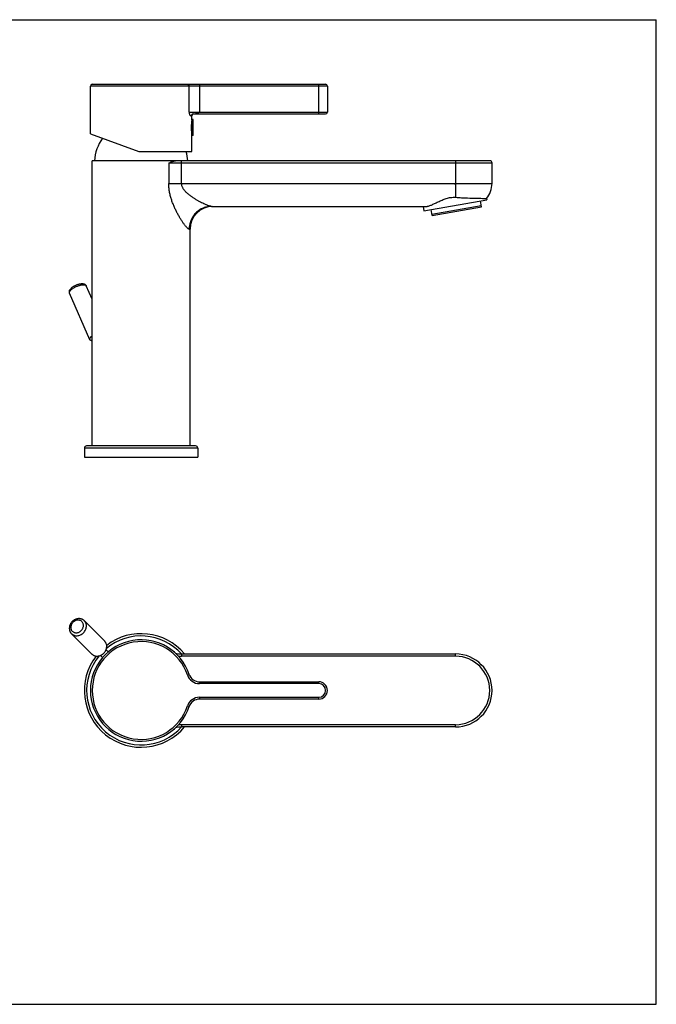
# Model space of a CAD drawing. Header units: millimetres. Extents: x 0 to 559, y 0 to 432.
# Tile 4 of 4: x 279 to 559, y 0 to 432. Entities that reach past the tile are written whole.
import ezdxf

# ---------------------------------------------------------------- set-up
doc = ezdxf.new("R2010")
doc.units = ezdxf.units.MM
doc.header["$LTSCALE"] = 30.734
doc.layers.get('0').update_dxf_attribs({"linetype": 'CONTINUOUS'})

msp = doc.modelspace()

# ---------------------------------------------------------------- linework, layer by layer
at = {"color": 7, "linetype": 'CONTINUOUS'}
for p, q in [((0, 431.8), (558.8, 431.8)), ((558.8, 0), (558.8, 431.8)), ((310.44, 381.79), (310.44, 402.67)), ((414.44, 402.67), (310.44, 402.67)), ((311.24, 403.47), (413.64, 403.47)), ((353.8, 391.27), (353.8, 402.67)), ((358.3, 403.47), (358.3, 391.27)), ((410.64, 390.47), (410.64, 403.47)), ((414.44, 402.67), (414.44, 391.27)), ((353.8, 391.27), (414.44, 391.27)), ((354.94, 389.67), (354.75, 389.67)), ((354.94, 387.82), (354.94, 389.67)), ((355.37, 390.45), (355.37, 390.45)), ((355.37, 390.45), (355.38, 390.45)), ((355.38, 390.45), (355.39, 390.45)), ((355.38, 390.45), (355.38, 390.45)), ((355.39, 390.45), (355.39, 390.45)), ((355.39, 390.45), (355.4, 390.45)), ((355.4, 390.45), (355.41, 390.46)), ((355.4, 390.45), (355.4, 390.45)), ((355.41, 390.46), (355.41, 390.46)), ((355.41, 390.46), (355.42, 390.46)), ((355.42, 390.46), (355.42, 390.46)), ((355.42, 390.46), (355.43, 390.46)), ((355.43, 390.46), (355.44, 390.46)), ((355.44, 390.46), (355.44, 390.46)), ((355.44, 390.46), (355.45, 390.46)), ((355.45, 390.46), (355.45, 390.46)), ((355.45, 390.46), (355.46, 390.46)), ((355.46, 390.46), (355.46, 390.46)), ((355.46, 390.46), (355.47, 390.46)), ((355.47, 390.46), (355.47, 390.46)), ((355.47, 390.46), (355.48, 390.46)), ((355.48, 390.46), (355.48, 390.47)), ((355.48, 390.47), (355.48, 390.47)), ((355.48, 390.47), (355.49, 390.47)), ((355.49, 390.47), (355.49, 390.47)), ((355.49, 390.47), (355.5, 390.47)), ((355.5, 390.47), (355.5, 390.47)), ((355.5, 390.47), (355.51, 390.47)), ((355.51, 390.47), (355.51, 390.47)), ((355.51, 390.47), (355.52, 390.47)), ((355.52, 390.47), (355.52, 390.47)), ((355.52, 390.47), (355.53, 390.47)), ((355.53, 390.47), (355.53, 390.47)), ((355.53, 390.47), (355.53, 390.47)), ((355.53, 390.47), (355.54, 390.47)), ((355.54, 390.47), (355.54, 390.47)), ((355.54, 390.47), (355.54, 390.47)), ((355.54, 390.47), (355.55, 390.47)), ((355.55, 390.47), (413.64, 390.47)), ((354.99, 387.82), (354.94, 387.82)), ((354.99, 387.97), (354.99, 380.97)), ((355.49, 387.97), (354.99, 387.97)), ((355.49, 380.97), (355.49, 387.97)), ((310.44, 381.79), (331.69, 373.97)), ((354.94, 373.97), (354.94, 381.12)), ((354.99, 381.12), (354.94, 381.12)), ((355.49, 380.97), (354.99, 380.97)), ((331.69, 373.97), (354.94, 373.97)), ((311.19, 244.92), (311.19, 369.92)), ((485.69, 369.92), (311.19, 369.92)), ((344.83, 368.92), (344.83, 359.92)), ((486.69, 368.92), (344.83, 368.92)), ((350.48, 359.92), (350.48, 369.92)), ((470.69, 369.92), (470.69, 353.9)), ((486.69, 359.92), (486.69, 368.92)), ((344.83, 359.92), (486.69, 359.92)), ((470.69, 359.42), (470.69, 359.92)), ((363.62, 349.92), (457.85, 349.92)), ((456.48, 349.92), (456.82, 347.98)), ((456.82, 347.98), (484.39, 352.84)), ((460.27, 346.56), (481.94, 350.38)), ((482.06, 349.69), (481.59, 352.35)), ((484.29, 353.42), (484.39, 352.84)), ((460.39, 345.87), (459.93, 348.53)), ((460.39, 345.87), (482.06, 349.69)), ((353.8, 339.92), (354.19, 339.92)), ((354.19, 244.92), (354.19, 339.92)), ((310.23, 291.46), (301.31, 311.88)), ((311.19, 309.23), (308.64, 315.08)), ((307.79, 243.92), (307.79, 239.92)), ((357.59, 243.92), (307.79, 243.92)), ((356.59, 244.92), (308.79, 244.92)), ((357.59, 243.92), (357.59, 239.92)), ((307.79, 239.92), (357.59, 239.92)), ((316.72, 159.25), (307.8, 168.18)), ((311.06, 153.6), (302.14, 162.52)), ((317.29, 155.5), (318.25, 154.54)), ((314.82, 153.02), (315.77, 152.07)), ((350.48, 153.63), (350.48, 152.63)), ((350.48, 153.63), (470.69, 153.63)), ((470.69, 152.63), (350.48, 152.63)), ((470.69, 152.63), (470.69, 153.63)), ((353.04, 144.42), (353.8, 144.67)), ((358.3, 141.43), (358.3, 140.63)), ((358.3, 141.43), (410.64, 141.43)), ((410.64, 140.63), (358.3, 140.63)), ((410.64, 140.63), (410.64, 141.43)), ((358.3, 134.63), (358.3, 133.83)), ((358.3, 134.63), (410.64, 134.63)), ((410.64, 133.83), (410.64, 134.63)), ((353.04, 130.83), (353.8, 130.58)), ((410.64, 133.83), (358.3, 133.83)), ((350.48, 122.63), (350.48, 121.63)), ((470.69, 122.63), (350.48, 122.63)), ((470.69, 121.63), (350.48, 121.63)), ((470.69, 121.63), (470.69, 122.63)), ((0, 0), (558.8, 0))]:
    msp.add_line(p, q, dxfattribs=at)
for centre, radius, start, end in [((311.24, 402.67), 0.8, 90, 180), ((413.64, 402.67), 0.8, 0, 90), ((355.74, 389.67), 0.8, 90, 180), ((355.55, 394.33), 3.86, 270.0027, 272.909), ((413.64, 391.27), 0.8, 270, 360), ((332.14, 368.41), 20, 145.1371, 175.6803), ((333.25, 368.41), 20, 4.3197, 16.1325), ((485.69, 368.92), 1, 0, 90), ((476.69, 359.92), 10, 319.4547, 360), ((364.19, 339.92), 10, 90, 180), ((308.79, 243.92), 1, 90, 180), ((356.59, 243.92), 1, 0, 90), ((332.69, 137.63), 22.25, 18.4615, 341.5385), ((332.69, 137.63), 23.9, 42.0294, 129.5441), ((332.69, 137.63), 24.9, 39.9902, 127.3644), ((332.69, 137.63), 21.45, 18.4615, 341.5385), ((332.69, 137.63), 24.9, 142.6356, 320.0098), ((332.69, 137.63), 23.9, 140.4551, 317.963), ((350.48, 163.63), 10, 254.1237, 270), ((350.48, 163.63), 11, 262.4576, 270), ((470.69, 137.63), 16, 270.0001, 89.9999), ((470.69, 137.63), 15, 270, 90), ((358.3, 146.18), 5.55, 198.4615, 270), ((358.3, 146.18), 4.75, 198.4615, 270), ((410.64, 137.63), 3.8, 270, 90), ((410.64, 137.63), 3, 270, 90), ((358.3, 129.08), 5.55, 90, 161.5385), ((358.3, 129.08), 4.75, 90, 161.5385), ((350.48, 111.63), 10, 90, 105.8768), ((350.48, 111.63), 11, 90, 97.5424)]:
    msp.add_arc(centre, radius, start, end, dxfattribs=at)
for points, knots in [([(353.04, 403.47), (353.09, 403.47), (353.19, 403.46), (353.33, 403.41), (353.46, 403.34), (353.58, 403.24), (353.67, 403.11), (353.74, 402.98), (353.79, 402.82), (353.8, 402.72), (353.8, 402.67)], [0, 0, 0, 0, 0.121742, 0.24399, 0.367165, 0.491541, 0.617205, 0.744047, 0.871783, 1, 1, 1, 1]), ([(353.8, 391.27), (353.8, 391.16), (353.8, 390.96), (353.84, 390.67), (353.89, 390.42), (353.98, 390.17), (354.1, 389.95), (354.27, 389.79), (354.4, 389.72), (354.49, 389.69), (354.55, 389.68), (354.61, 389.67), (354.66, 389.67), (354.71, 389.67), (354.74, 389.67), (354.75, 389.67)], [0, 0, 0, 0, 0.148836, 0.289957, 0.413935, 0.516012, 0.664107, 0.765983, 0.842874, 0.875388, 0.904942, 0.931992, 0.956785, 0.979442, 1, 1, 1, 1]), ([(355.37, 390.45), (355.32, 390.44), (355.24, 390.41), (355.12, 390.35), (355.01, 390.27), (354.92, 390.17), (354.85, 390.06), (354.79, 389.93), (354.76, 389.8), (354.75, 389.71), (354.75, 389.67)], [0, 0, 0, 0, 0.124479, 0.249086, 0.373854, 0.498799, 0.623917, 0.749185, 0.874563, 1, 1, 1, 1]), ([(355.74, 390.47), (355.85, 390.48), (356.06, 390.5), (356.5, 390.57), (357.03, 390.73), (357.67, 390.98), (358.09, 391.17), (358.3, 391.27)], [0, 0, 0, 0, 0.11914, 0.239505, 0.485757, 0.740203, 1, 1, 1, 1]), ([(354.94, 387.82), (354.89, 387.49), (354.81, 386.8), (354.71, 385.69), (354.69, 384.9), (354.69, 384.47)], [0, 0, 0, 0, 0.294233, 0.618235, 1, 1, 1, 1]), ([(354.69, 384.47), (354.69, 384.04), (354.71, 383.25), (354.81, 382.13), (354.89, 381.44), (354.94, 381.12)], [0, 0, 0, 0, 0.381765, 0.705767, 1, 1, 1, 1]), ([(344.83, 368.92), (345.08, 369.03), (345.45, 369.21), (345.95, 369.43), (346.31, 369.58), (346.68, 369.71), (347.04, 369.82), (347.4, 369.9), (347.64, 369.92), (347.76, 369.92)], [0, 0, 0, 0, 0.265483, 0.395149, 0.522346, 0.646717, 0.767907, 0.885651, 1, 1, 1, 1]), ([(353.8, 339.92), (353.77, 339.92), (353.71, 339.93), (353.61, 339.96), (353.5, 340.01), (353.39, 340.08), (353.27, 340.17), (353.14, 340.27), (353, 340.39), (352.81, 340.58), (352.55, 340.86), (352.23, 341.23), (351.9, 341.65), (351.55, 342.12), (351.19, 342.62), (350.7, 343.35), (350.06, 344.34), (349.31, 345.6), (348.57, 346.95), (347.85, 348.37), (347.16, 349.86), (346.52, 351.42), (345.95, 353.03), (345.48, 354.69), (345.11, 356.4), (344.88, 358.15), (344.83, 359.33), (344.83, 359.92)], [0, 0, 0, 0, 0.003967, 0.008496, 0.013686, 0.019587, 0.026218, 0.033577, 0.041649, 0.050412, 0.069887, 0.091753, 0.115745, 0.141613, 0.169128, 0.198089, 0.259658, 0.325176, 0.393786, 0.46485, 0.537885, 0.612515, 0.688438, 0.765394, 0.843141, 0.921431, 1, 1, 1, 1]), ([(363.62, 349.92), (363.54, 349.92), (363.36, 349.93), (363.08, 349.98), (362.76, 350.06), (362.4, 350.17), (362.02, 350.3), (361.61, 350.46), (361.17, 350.64), (360.55, 350.91), (359.73, 351.3), (358.71, 351.82), (357.66, 352.4), (356.59, 353.03), (355.52, 353.72), (354.47, 354.45), (353.47, 355.22), (352.68, 355.92), (352.11, 356.5), (351.72, 356.95), (351.36, 357.42), (351.06, 357.9), (350.81, 358.39), (350.62, 358.89), (350.5, 359.4), (350.48, 359.75), (350.48, 359.92)], [0, 0, 0, 0, 0.01408, 0.030654, 0.049684, 0.071048, 0.094587, 0.12012, 0.147458, 0.176415, 0.238473, 0.30499, 0.374831, 0.447, 0.520592, 0.594726, 0.668491, 0.740896, 0.776264, 0.810884, 0.844639, 0.877428, 0.90923, 0.940106, 0.970255, 1, 1, 1, 1]), ([(363.62, 349.92), (363.32, 349.92), (362.72, 349.89), (361.82, 349.76), (360.9, 349.54), (359.99, 349.23), (359.09, 348.81), (358.23, 348.3), (357.42, 347.69), (356.66, 347), (355.98, 346.23), (355.39, 345.4), (354.88, 344.52), (354.35, 343.32), (353.91, 341.78), (353.8, 340.53), (353.8, 339.92)], [0, 0, 0, 0, 0.056771, 0.115471, 0.175953, 0.23803, 0.301475, 0.36602, 0.431366, 0.497184, 0.563128, 0.628843, 0.693978, 0.758197, 0.88254, 1, 1, 1, 1]), ([(457.85, 349.92), (457.93, 349.92), (458.09, 349.93), (458.34, 349.96), (458.6, 350.01), (458.97, 350.11), (459.48, 350.28), (460.11, 350.53), (460.78, 350.84), (461.5, 351.18), (462.26, 351.55), (463.34, 352.08), (464.47, 352.6), (465.66, 353.08), (466.61, 353.4), (467.6, 353.67), (468.61, 353.85), (469.65, 353.93), (470.35, 353.92), (470.69, 353.9)], [0, 0, 0, 0, 0.017199, 0.035568, 0.055169, 0.076025, 0.121469, 0.171687, 0.226295, 0.284848, 0.346895, 0.412008, 0.549876, 0.621945, 0.69567, 0.77072, 0.84673, 0.923297, 1, 1, 1, 1]), ([(470.69, 353.9), (471.58, 353.84), (473.31, 353.74), (476.52, 353.6), (479.82, 353.5), (482.61, 353.44), (483.95, 353.42), (484.29, 353.42)], [0, 0, 0, 0, 0.195669, 0.383001, 0.706672, 0.923592, 1, 1, 1, 1]), ([(301.31, 311.88), (301.28, 311.94), (301.23, 312.08), (301.19, 312.3), (301.18, 312.52), (301.21, 312.73), (301.26, 312.94), (301.35, 313.2), (301.52, 313.51), (301.79, 313.85), (302.11, 314.17), (302.48, 314.47), (302.89, 314.76), (303.34, 315.03), (303.82, 315.28), (304.32, 315.5), (304.83, 315.7), (305.34, 315.85), (305.83, 315.96), (306.31, 316.04), (306.62, 316.06), (306.78, 316.06)], [0, 0, 0, 0, 0.028709, 0.057224, 0.085386, 0.113103, 0.140387, 0.167356, 0.221143, 0.276431, 0.334699, 0.396624, 0.462136, 0.530617, 0.601075, 0.67231, 0.743041, 0.812038, 0.878255, 0.940977, 1, 1, 1, 1]), ([(301.31, 311.88), (301.29, 311.91), (301.27, 311.99), (301.25, 312.1), (301.26, 312.23), (301.29, 312.36), (301.35, 312.5), (301.42, 312.65), (301.51, 312.8), (301.67, 313.01), (301.92, 313.28), (302.27, 313.59), (302.68, 313.91), (303.15, 314.21), (303.66, 314.5), (304.2, 314.77), (304.76, 315), (305.32, 315.21), (305.87, 315.37), (306.4, 315.49), (306.9, 315.56), (307.23, 315.58), (307.38, 315.58)], [0, 0, 0, 0, 0.014869, 0.030259, 0.046631, 0.064348, 0.083671, 0.104768, 0.127734, 0.152602, 0.207934, 0.270294, 0.338775, 0.412196, 0.489184, 0.56824, 0.647795, 0.726263, 0.802095, 0.873832, 0.940164, 1, 1, 1, 1]), ([(306.78, 316.06), (306.96, 316.06), (307.24, 316.04), (307.6, 315.95), (307.85, 315.86), (308.1, 315.73), (308.32, 315.55), (308.5, 315.34), (308.6, 315.17), (308.64, 315.08)], [0, 0, 0, 0, 0.250523, 0.37213, 0.493652, 0.616772, 0.74242, 0.87049, 1, 1, 1, 1]), ([(307.38, 315.58), (307.46, 315.58), (307.61, 315.58), (307.83, 315.55), (308.03, 315.51), (308.2, 315.46), (308.35, 315.39), (308.48, 315.3), (308.57, 315.2), (308.62, 315.12), (308.64, 315.08)], [0, 0, 0, 0, 0.168073, 0.322606, 0.463492, 0.591078, 0.706314, 0.810931, 0.907612, 1, 1, 1, 1]), ([(310.23, 291.46), (310.22, 291.49), (310.2, 291.54), (310.18, 291.66), (310.18, 291.82), (310.24, 292.03), (310.34, 292.24), (310.49, 292.47), (310.69, 292.7), (310.92, 292.94), (311.1, 293.09), (311.19, 293.17)], [0, 0, 0, 0, 0.041113, 0.083054, 0.172215, 0.272586, 0.387133, 0.517252, 0.663209, 0.824487, 1, 1, 1, 1]), ([(311.19, 290.97), (311.08, 290.98), (310.91, 291.01), (310.7, 291.07), (310.57, 291.13), (310.45, 291.19), (310.36, 291.27), (310.28, 291.36), (310.24, 291.43), (310.23, 291.46)], [0, 0, 0, 0, 0.311821, 0.449712, 0.57624, 0.692524, 0.800258, 0.901775, 1, 1, 1, 1]), ([(307.8, 168.18), (307.72, 168.26), (307.54, 168.42), (307.25, 168.62), (306.93, 168.8), (306.6, 168.94), (306.25, 169.04), (305.9, 169.11), (305.53, 169.14), (305.04, 169.13), (304.42, 169.02), (303.82, 168.8), (303.37, 168.57), (302.94, 168.29), (302.64, 168.04), (302.46, 167.86)], [0, 0, 0, 0, 0.060037, 0.120159, 0.180451, 0.240991, 0.301856, 0.363113, 0.424817, 0.487008, 0.612778, 0.740502, 0.805042, 0.869889, 1, 1, 1, 1]), ([(306.4, 163.91), (306.54, 164.05), (306.8, 164.35), (307.09, 164.85), (307.29, 165.39), (307.39, 165.94), (307.39, 166.48), (307.27, 166.99), (307.05, 167.45), (306.74, 167.85), (306.34, 168.17), (305.87, 168.39), (305.36, 168.5), (304.82, 168.51), (304.27, 168.41), (303.73, 168.21), (303.23, 167.91), (302.93, 167.66), (302.8, 167.52)], [0, 0, 0, 0, 0.067344, 0.133987, 0.199317, 0.26289, 0.324504, 0.384252, 0.442531, 0.5, 0.557469, 0.615748, 0.675496, 0.73711, 0.800683, 0.866013, 0.932656, 1, 1, 1, 1]), ([(302.46, 167.86), (302.28, 167.68), (302.03, 167.38), (301.75, 166.95), (301.51, 166.5), (301.3, 165.9), (301.19, 165.28), (301.18, 164.79), (301.21, 164.42), (301.28, 164.06), (301.38, 163.72), (301.52, 163.39), (301.69, 163.07), (301.9, 162.78), (302.06, 162.6), (302.14, 162.52)], [0, 0, 0, 0, 0.130111, 0.194958, 0.259498, 0.387222, 0.512993, 0.575184, 0.636887, 0.698144, 0.759009, 0.819549, 0.87984, 0.939963, 1, 1, 1, 1]), ([(302.8, 167.52), (302.66, 167.38), (302.4, 167.09), (302.11, 166.58), (301.91, 166.05), (301.81, 165.5), (301.81, 164.96), (301.93, 164.45), (302.15, 163.98), (302.46, 163.58), (302.86, 163.27), (303.33, 163.05), (303.84, 162.93), (304.38, 162.93), (304.93, 163.02), (305.47, 163.23), (305.97, 163.52), (306.27, 163.78), (306.4, 163.91)], [0, 0, 0, 0, 0.067344, 0.133987, 0.199317, 0.26289, 0.324504, 0.384252, 0.442531, 0.5, 0.557469, 0.615748, 0.675496, 0.73711, 0.800683, 0.866013, 0.932656, 1, 1, 1, 1]), ([(307.38, 162.94), (307.56, 163.13), (307.9, 163.52), (308.29, 164.19), (308.56, 164.9), (308.7, 165.64), (308.69, 166.36), (308.56, 166.93), (308.38, 167.36), (308.22, 167.65), (308.03, 167.93), (307.88, 168.1), (307.8, 168.18)], [0, 0, 0, 0, 0.134637, 0.267875, 0.398486, 0.525584, 0.648767, 0.768219, 0.826861, 0.884916, 0.942562, 1, 1, 1, 1]), ([(302.14, 162.52), (302.22, 162.44), (302.39, 162.29), (302.66, 162.1), (302.96, 161.94), (303.39, 161.76), (303.96, 161.63), (304.68, 161.62), (305.41, 161.75), (306.13, 162.02), (306.79, 162.42), (307.19, 162.76), (307.38, 162.94)], [0, 0, 0, 0, 0.057438, 0.115084, 0.173139, 0.231781, 0.351233, 0.474416, 0.601514, 0.732125, 0.865363, 1, 1, 1, 1]), ([(316.3, 154.02), (316.48, 154.2), (316.82, 154.6), (317.22, 155.27), (317.49, 155.98), (317.62, 156.71), (317.61, 157.44), (317.48, 158.01), (317.3, 158.43), (317.14, 158.73), (316.95, 159.01), (316.8, 159.17), (316.72, 159.25)], [0, 0, 0, 0, 0.134637, 0.267875, 0.398486, 0.525584, 0.648767, 0.768219, 0.826861, 0.884916, 0.942562, 1, 1, 1, 1]), ([(311.06, 153.6), (311.14, 153.52), (311.31, 153.37), (311.59, 153.18), (311.88, 153.01), (312.31, 152.84), (312.88, 152.71), (313.6, 152.7), (314.34, 152.83), (315.05, 153.1), (315.72, 153.5), (316.11, 153.83), (316.3, 154.02)], [0, 0, 0, 0, 0.057438, 0.115084, 0.173139, 0.231781, 0.351233, 0.474416, 0.601514, 0.732125, 0.865363, 1, 1, 1, 1])]:
    msp.add_open_spline(points, degree=3, knots=knots, dxfattribs=at)

doc.saveas('drawing.dxf')
